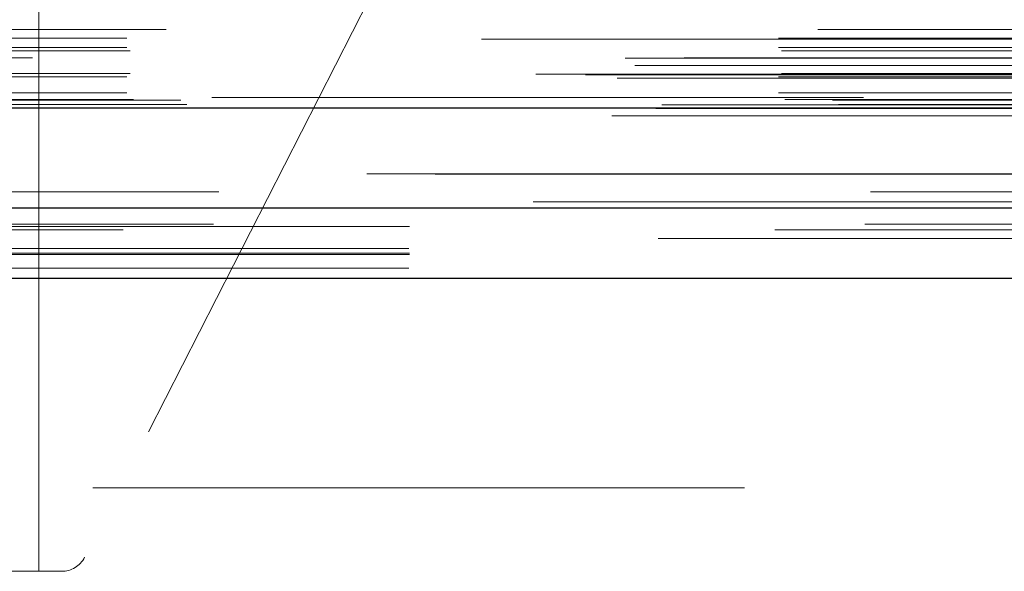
# Model space of a CAD drawing. Header units: inches. Extents: x 0.2 to 10.8, y 0.2 to 8.2.
# Tile 5 of 86: x 2.7739 to 2.925, y 2.0968 to 2.1816. Entities that reach past the tile are written whole.
import ezdxf

# ---------------------------------------------------------------- set-up
doc = ezdxf.new("R2010")
doc.units = ezdxf.units.IN
doc.header["$MEASUREMENT"] = 0
doc.linetypes.add('HIDDEN', pattern=[0.07500000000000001, 0.05, -0.025])
doc.layers.add('DIMENSIONS', color=140, linetype='Continuous')
doc.layers.add('SLD-0', color=179, linetype='Continuous')
doc.styles.add('SLDTEXTSTYLE0', font='TXT', dxfattribs={"width": 0.7})
doc.dimstyles.new('SLDDIMSTYLE0', dxfattribs={"dimtxt": 0.0849609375, "dimasz": 0.13, "dimexe": 0, "dimexo": 0.0625, "dimgap": 0.021240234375, "dimtad": 0, "dimtih": 1, "dimtoh": 1, "dimlfac": 10, "dimrnd": 1e-09, "dimzin": 12, "dimdsep": 46, "dimtxsty": 'SLDTEXTSTYLE0', "dimsah": 1, "dimcen": 0.09, "dimadec": 0, "dimazin": 3, "dimtfac": 1, "dimtofl": 0, "dimtmove": 0, "dimatfit": 3, "dimfxl": 0, "dimfrac": 2, "dimtolj": 1, "dimtzin": 12, "dimarcsym": 0})

# ---------------------------------------------------------------- blocks, each defined once
blk = doc.blocks.new('_D_25')
at = {"layer": 'DIMENSIONS'}
for p, q in [((2.73250681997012, 2.191886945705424), (2.73250681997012, 2.691556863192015)), ((4.48630681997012, 2.191886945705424), (4.48630681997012, 2.691556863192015)), ((3.486450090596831, 2.646032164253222), (3.457919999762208, 2.646032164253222)), ((3.457919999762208, 2.646032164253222), (3.457919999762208, 2.511001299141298)), ((3.809598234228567, 2.646032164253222), (3.83812832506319, 2.646032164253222)), ((3.83812832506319, 2.646032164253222), (3.83812832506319, 2.511001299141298)), ((2.73250681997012, 2.566556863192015), (3.143037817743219, 2.566556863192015)), ((4.48630681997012, 2.566556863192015), (4.153010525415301, 2.566556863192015)), ((3.457919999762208, 2.511001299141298), (3.486450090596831, 2.511001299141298)), ((3.83812832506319, 2.511001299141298), (3.809598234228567, 2.511001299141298))]:
    blk.add_line(p, q, dxfattribs=at)
for points in [[(2.73250681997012, 2.566556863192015), (2.86250681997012, 2.546556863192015), (2.86250681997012, 2.586556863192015)], [(4.48630681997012, 2.566556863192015), (4.35630681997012, 2.586556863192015), (4.35630681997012, 2.546556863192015)]]:
    blk.add_solid(points, dxfattribs=at)
at = {"layer": 'DIMENSIONS', "char_height": 0.08333333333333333, "attachment_point": 1, "style": 'SLDTEXTSTYLE0'}
for s, insert in [('17.54', (3.48645008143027, 2.772474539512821)), ('445.5', (3.486450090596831, 2.618423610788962)), ('INSIDE OPENING', (3.162067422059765, 2.464372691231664))]:
    blk.add_mtext(s, dxfattribs=dict(at, insert=insert))

msp = doc.modelspace()

# ---------------------------------------------------------------- linework, layer by layer
at = {"layer": 'SLD-0', "linetype": 'HIDDEN', "lineweight": 18}
for p, q in [((2.83901333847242, 2.207417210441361), (2.783843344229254, 2.09899284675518)), ((2.776843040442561, 2.204715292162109), (2.776843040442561, 2.096841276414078)), ((2.776843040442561, 2.204715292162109), (2.776843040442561, 2.096841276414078)), ((2.776843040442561, 2.096841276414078), (2.776843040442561, 2.204715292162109)), ((2.776843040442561, 2.096841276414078), (2.776843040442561, 2.204715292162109)), ((2.776843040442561, 2.204715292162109), (2.776843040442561, 2.096841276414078)), ((2.776843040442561, 2.204715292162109), (2.776843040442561, 2.096841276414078)), ((2.776843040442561, 2.096841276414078), (2.776843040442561, 2.204715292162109)), ((2.776843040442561, 2.096841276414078), (2.776843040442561, 2.204715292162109)), ((2.696371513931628, 2.180047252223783), (4.52238902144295, 2.180047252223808)), ((4.544782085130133, 2.178567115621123), (2.673971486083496, 2.178567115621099)), ((2.690338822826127, 2.17871475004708), (4.528425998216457, 2.178714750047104)), ((2.690338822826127, 2.177306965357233), (4.528425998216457, 2.177306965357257)), ((2.690338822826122, 2.177306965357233), (4.528425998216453, 2.177306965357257)), ((2.690838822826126, 2.176806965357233), (4.527925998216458, 2.176806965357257)), ((2.666799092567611, 2.175686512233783), (4.551965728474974, 2.175686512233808)), ((2.675855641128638, 2.175723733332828), (4.542909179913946, 2.175723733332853)), ((4.553085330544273, 2.173222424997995), (2.665679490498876, 2.173222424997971)), ((2.66832000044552, 2.174547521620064), (4.550380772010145, 2.174547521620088)), ((2.690838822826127, 2.173306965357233), (4.527925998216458, 2.173306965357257)), ((2.660716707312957, 2.173121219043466), (4.558048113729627, 2.173121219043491)), ((2.660716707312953, 2.173121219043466), (4.558048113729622, 2.173121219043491)), ((2.665571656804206, 2.172610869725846), (4.553193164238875, 2.17261086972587)), ((2.690338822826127, 2.172806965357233), (4.528425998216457, 2.172806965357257)), ((2.690338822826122, 2.172806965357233), (4.528425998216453, 2.172806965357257)), ((2.690338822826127, 2.170318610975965), (4.528425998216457, 2.170318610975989)), ((2.690338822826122, 2.170318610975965), (4.528425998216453, 2.170318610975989)), ((2.691338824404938, 2.169306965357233), (4.527425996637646, 2.169306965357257)), ((2.691338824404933, 2.169306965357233), (4.527425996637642, 2.169306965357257)), ((2.698634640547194, 2.169222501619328), (4.52013018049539, 2.169222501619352)), ((2.698634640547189, 2.169222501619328), (4.520130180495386, 2.169222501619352)), ((4.503399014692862, 2.169600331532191), (2.715299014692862, 2.169600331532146)), ((2.671298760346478, 2.167960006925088), (4.547466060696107, 2.167960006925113)), ((2.671550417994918, 2.167927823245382), (4.547214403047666, 2.167927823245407)), ((2.672455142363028, 2.168501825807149), (4.546309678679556, 2.168501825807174)), ((2.672455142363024, 2.168501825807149), (4.546309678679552, 2.168501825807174)), ((2.699562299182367, 2.168565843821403), (4.519202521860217, 2.168565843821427)), ((2.699562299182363, 2.168565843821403), (4.519202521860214, 2.168565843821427)), ((2.664767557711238, 2.166800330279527), (4.553997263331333, 2.166800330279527)), ((2.704470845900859, 2.155135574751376), (4.514293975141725, 2.155135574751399)), ((2.689776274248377, 2.149314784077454), (4.528971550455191, 2.149314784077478)), ((2.703619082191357, 2.15018330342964), (4.515141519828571, 2.150183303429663)), ((2.733697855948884, 2.149828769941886), (4.485115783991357, 2.149828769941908)), ((2.73360681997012, 2.146451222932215), (4.48520681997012, 2.146451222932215)), ((2.733697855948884, 2.145486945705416), (4.485115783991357, 2.145486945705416)), ((2.73360681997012, 2.143408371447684), (4.48520681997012, 2.143408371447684)), ((2.733697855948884, 2.141886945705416), (4.485115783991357, 2.141886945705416)), ((2.733697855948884, 2.141886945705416), (4.485115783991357, 2.141886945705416)), ((2.733697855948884, 2.141886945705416), (4.485115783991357, 2.141886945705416)), ((2.733697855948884, 2.141886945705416), (4.485115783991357, 2.141886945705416)), ((2.733697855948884, 2.141886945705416), (4.485115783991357, 2.141886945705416)), ((4.485115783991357, 2.109686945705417), (2.733697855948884, 2.109686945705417)), ((2.776843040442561, 2.096841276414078), (2.75912650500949, 2.096841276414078)), ((2.780334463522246, 2.096841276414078), (2.776843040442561, 2.096841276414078))]:
    msp.add_line(p, q, dxfattribs=at)
at = {"layer": 'SLD-0', "linetype": 'Continuous', "lineweight": 25}
for p, q in [((2.664767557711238, 2.168050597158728), (4.553997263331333, 2.168050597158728)), ((2.733697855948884, 2.152686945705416), (4.485115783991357, 2.152686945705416)), ((2.733697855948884, 2.141886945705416), (4.485115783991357, 2.141886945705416))]:
    msp.add_line(p, q, dxfattribs=at)
at = {"layer": 'SLD-0', "linetype": 'HIDDEN', "lineweight": 18, "flags": 128}
for points in [[(4.537685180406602, 2.15785817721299), (3.624571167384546, 2.157858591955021), (2.681083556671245, 2.157858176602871)], [(4.52716199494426, 2.157880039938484), (3.624571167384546, 2.15788014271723), (2.691598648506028, 2.157880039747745)], [(4.552725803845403, 2.153610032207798), (3.569486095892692, 2.153609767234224), (2.666031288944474, 2.153610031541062)], [(4.552734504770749, 2.153609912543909), (3.687058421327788, 2.15360609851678), (2.666032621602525, 2.153609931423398)], [(2.703625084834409, 2.150183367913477), (3.594194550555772, 2.150184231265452), (4.515171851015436, 2.150183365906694)], [(2.671890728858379, 2.147974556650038), (3.59418750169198, 2.147973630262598), (4.546892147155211, 2.147974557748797)], [(2.733697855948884, 2.145705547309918), (3.59418750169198, 2.145705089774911), (4.485115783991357, 2.145705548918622)]]:
    msp.add_lwpolyline(points, dxfattribs=at)
at = {"layer": 'SLD-0', "linetype": 'HIDDEN', "lineweight": 18}
msp.add_arc((2.780334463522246, 2.100778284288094), 0.003937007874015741, 270.0000000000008, 333.0314640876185, dxfattribs=at)

# ---------------------------------------------------------------- dimensions: what is measured, and where the dimension line sits
at = {"layer": 'DIMENSIONS'}
dim = msp.add_linear_dim(base=(4.48630681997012, 2.566556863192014), p1=(2.73250681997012, 2.141886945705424), p2=(4.48630681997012, 2.141886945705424), text='<>\\PINSIDE OPENING', dimstyle='SLDDIMSTYLE0', dxfattribs=at)
dim.commit()
dim.dimension.update_dxf_attribs({"geometry": '_D_25', "text_midpoint": (3.648024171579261, 2.566556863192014), "dimtype": 160})

doc.saveas('drawing.dxf')
